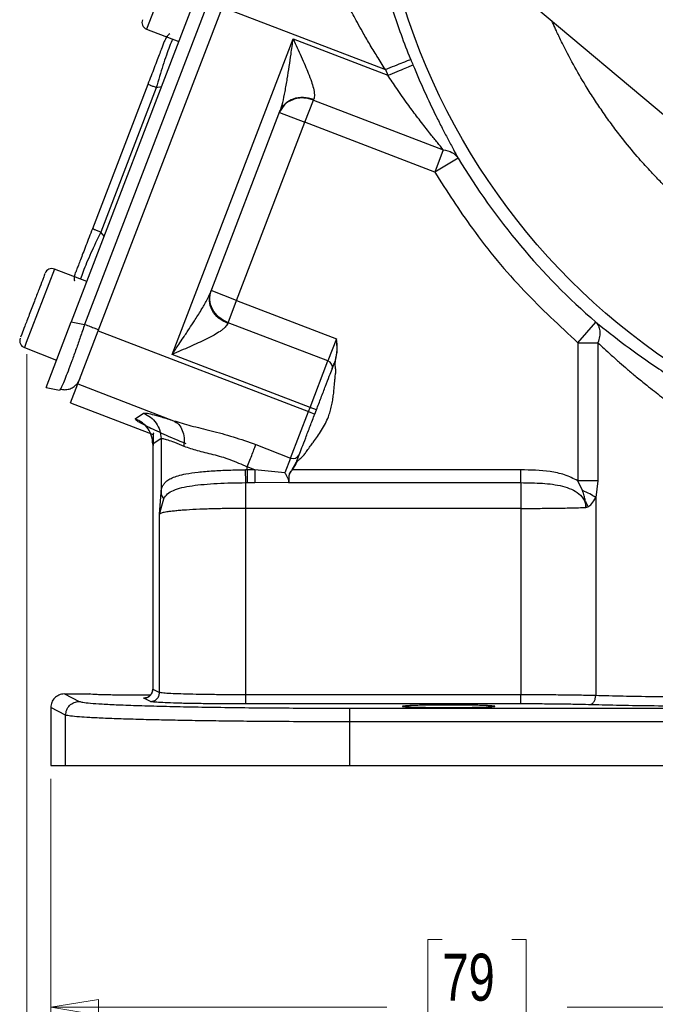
# Model space of a CAD drawing. Header units: inches. Extents: x 0.6 to 16.3, y 0.2 to 11.5.
# Tile 8 of 15: x 9.9 to 11.8, y 4.1 to 7. Entities that reach past the tile are written whole.
import ezdxf

# ---------------------------------------------------------------- set-up
doc = ezdxf.new("R2010")
doc.units = ezdxf.units.IN
doc.header["$MEASUREMENT"] = 0
doc.styles.add('SLDTEXTSTYLE0', font='TXT', dxfattribs={"width": 0.75})
doc.dimstyles.new('SLDDIMSTYLE1', dxfattribs={"dimtxt": 0.137795, "dimasz": 0.14, "dimexe": 0, "dimexo": 0.0625, "dimgap": 0.034449, "dimtad": 0, "dimdec": 1, "dimlfac": 1.5, "dimrnd": 1e-09, "dimzin": 12, "dimdsep": 46, "dimtxsty": 'SLDTEXTSTYLE0', "dimblk1": 'CLOSED', "dimblk2": 'CLOSED', "dimsah": 1, "dimcen": 0.09, "dimadec": 0, "dimazin": 3, "dimtfac": 1, "dimtdec": 1, "dimtofl": 0, "dimtmove": 0, "dimatfit": 3, "dimldrblk": 'CLOSED', "dimfxl": 0, "dimfrac": 2, "dimtolj": 1, "dimtzin": 12, "dimarcsym": 0})

# ---------------------------------------------------------------- blocks, each defined once
blk = doc.blocks.new('_Closed')
at = {"color": 0, "linetype": 'ByBlock', "lineweight": -2}
for p, q in [((-1, 0.166667), (0, 0)), ((-1, 0.166667), (-1, -0.166667)), ((0, 0), (-1, -0.166667)), ((0, 0), (-1, 0))]:
    blk.add_line(p, q, dxfattribs=at)
blk = doc.blocks.new('_D_3')
at = {"color": 7, "linetype": 'Continuous', "lineweight": 0}
for p, q in [((9.9519, 6.0011), (9.9519, 3.4772)), ((12.1048, 5.0519), (12.1048, 3.4772)), ((11.1695, 3.7151), (11.1275, 3.7151)), ((11.1275, 3.7151), (11.1275, 3.4963)), ((11.3731, 3.7151), (11.4151, 3.7151)), ((11.4151, 3.7151), (11.4151, 3.4963)), ((9.9519, 3.5166), (11.0067, 3.5166)), ((11.1275, 3.4963), (11.1695, 3.4963)), ((11.4151, 3.4963), (11.3731, 3.4963)), ((12.1048, 3.5166), (11.5359, 3.5166))]:
    blk.add_line(p, q, dxfattribs=at)
at = {"color": 7, "linetype": 'Continuous', "lineweight": 18, "xscale": 0.14, "yscale": 0.14, "rotation": 180.0000000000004}
blk.add_blockref('_Closed', (9.9519, 3.5166, -0.857), dxfattribs=at)
at = {"color": 7, "linetype": 'Continuous', "lineweight": 18, "xscale": 0.14, "yscale": 0.14}
blk.add_blockref('_Closed', (12.1048, 3.5166, -0.857), dxfattribs=at)
at = {"color": 7, "linetype": 'Continuous', "lineweight": 18, "char_height": 0.1378, "attachment_point": 1, "style": 'SLDTEXTSTYLE0'}
for s, insert in [('82', (11.1695, 3.6739)), ('3.2', (11.144, 3.4678))]:
    blk.add_mtext(s, dxfattribs=dict(at, insert=insert))
blk = doc.blocks.new('_D_4')
at = {"color": 7, "linetype": 'Continuous', "lineweight": 0}
for p, q in [((12.1048, 5.0519), (12.1048, 4.0476)), ((10.0215, 4.7564), (10.0215, 4.0476)), ((11.1695, 4.2855), (11.1275, 4.2855)), ((11.1275, 4.2855), (11.1275, 4.0667)), ((11.3731, 4.2855), (11.4151, 4.2855)), ((11.4151, 4.2855), (11.4151, 4.0667)), ((10.0215, 4.087), (11.0067, 4.087)), ((12.1048, 4.087), (11.5359, 4.087)), ((11.1275, 4.0667), (11.1695, 4.0667)), ((11.4151, 4.0667), (11.3731, 4.0667))]:
    blk.add_line(p, q, dxfattribs=at)
at = {"color": 7, "linetype": 'Continuous', "lineweight": 18, "xscale": 0.14, "yscale": 0.14, "rotation": 180.0000000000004}
blk.add_blockref('_Closed', (10.0215, 4.087, -0.857), dxfattribs=at)
at = {"color": 7, "linetype": 'Continuous', "lineweight": 18, "xscale": 0.14, "yscale": 0.14}
blk.add_blockref('_Closed', (12.1048, 4.087, -0.857), dxfattribs=at)
at = {"color": 7, "linetype": 'Continuous', "lineweight": 18, "char_height": 0.1378, "attachment_point": 1, "style": 'SLDTEXTSTYLE0'}
for s, insert in [('79', (11.1695, 4.2443)), ('3.1', (11.144, 4.0382))]:
    blk.add_mtext(s, dxfattribs=dict(at, insert=insert))

msp = doc.modelspace()

# ---------------------------------------------------------------- linework, layer by layer
at = {"color": 8, "linetype": 'Continuous', "lineweight": 25}
for p, q in [((10.391, 7.1844), (10.3026, 6.9541)), ((10.3462, 6.7849), (10.331, 6.7825)), ((10.1782, 6.3474), (10.1686, 6.3594)), ((10.0326, 6.2508), (9.9499, 6.0354)), ((9.9499, 6.0354), (9.9442, 6.0205))]:
    msp.add_line(p, q, dxfattribs=at)
at = {"color": 7, "linetype": 'Continuous', "lineweight": 25}
for p, q in [((12.0271, 6.527), (11.3292, 7.113)), ((10.4425, 7.0359), (10.0819, 6.0964)), ((10.4767, 7.0154), (10.121, 6.0888)), ((10.1608, 6.0695), (10.5253, 7.0189)), ((10.5253, 7.0189), (11.0026, 6.8357)), ((10.3026, 6.9541), (10.3972, 6.9178)), ((10.3772, 6.0007), (10.7321, 6.9252)), ((10.7321, 6.9252), (11.0095, 6.8187)), ((11.0026, 6.8357), (11.0095, 6.8187)), ((10.3061, 6.792), (10.1437, 6.3689)), ((10.331, 6.7825), (10.1686, 6.3594)), ((10.7669, 6.681), (10.792, 6.7463)), ((10.792, 6.7463), (10.7929, 6.7487)), ((10.792, 6.7463), (11.1723, 6.6003)), ((10.4904, 6.184), (10.6936, 6.7133)), ((10.6922, 6.7097), (10.7669, 6.681)), ((10.5665, 6.1589), (10.7669, 6.681)), ((11.1472, 6.535), (10.7669, 6.681)), ((11.1723, 6.6003), (11.1472, 6.535)), ((11.2157, 6.5763), (11.1472, 6.535)), ((10.1272, 6.2145), (10.0326, 6.2508)), ((10.5665, 6.1589), (10.4918, 6.1876)), ((10.5414, 6.0937), (10.5665, 6.1589)), ((10.5665, 6.1589), (10.859, 6.0466)), ((10.008, 5.9039), (10.0819, 6.0964)), ((10.0819, 6.0964), (10.121, 6.0888)), ((10.5405, 6.0913), (10.5414, 6.0937)), ((10.834, 5.9814), (10.5414, 6.0937)), ((11.5668, 6.0351), (11.6192, 6.0955)), ((10.1012, 5.9141), (10.1608, 6.0695)), ((10.1608, 6.0695), (10.777, 5.833)), ((9.9367, 6.0604), (9.9333, 6.0516)), ((10.859, 6.0466), (10.834, 5.9814)), ((11.5668, 6.0351), (11.6256, 6.0351)), ((11.5668, 6.0351), (11.5668, 5.6305)), ((11.6256, 6.0351), (11.6256, 5.6305)), ((9.9442, 6.0205), (10.0388, 5.9842)), ((10.7818, 5.8455), (10.3772, 6.0007)), ((10.7818, 5.8455), (10.834, 5.9814)), ((10.1071, 5.9295), (10.0977, 5.9139)), ((10.008, 5.9039), (10.0471, 5.8963)), ((10.0499, 5.8994), (10.0471, 5.8963)), ((10.0799, 5.8586), (10.1012, 5.9141)), ((10.1012, 5.9141), (10.3816, 5.8065)), ((10.0799, 5.8586), (10.3219, 5.7656)), ((10.7248, 5.697), (10.777, 5.833)), ((10.777, 5.833), (10.7818, 5.8455)), ((10.777, 5.833), (10.7957, 5.8258)), ((10.8005, 5.8383), (10.7818, 5.8455)), ((10.7957, 5.8258), (10.8005, 5.8383)), ((10.2695, 5.8121), (10.2935, 5.8285)), ((10.3448, 5.754), (10.3208, 5.7375)), ((10.3448, 5.754), (10.3448, 5.5962)), ((10.3204, 5.7378), (10.3204, 5.7377)), ((10.3204, 5.7377), (10.3204, 5.0197)), ((10.3208, 5.7375), (10.3208, 5.0197)), ((10.6228, 5.7362), (10.7248, 5.697)), ((10.7248, 5.697), (10.7081, 5.6534)), ((10.5978, 5.6625), (10.5928, 5.6625)), ((10.6197, 5.6625), (10.5978, 5.6709)), ((10.5978, 5.6625), (10.5978, 5.6709)), ((10.6197, 5.6625), (10.5978, 5.6625)), ((10.7081, 5.6534), (10.6197, 5.6625)), ((10.7296, 5.6628), (10.7399, 5.6806)), ((10.73, 5.6625), (10.7406, 5.6804)), ((11.3997, 5.6625), (10.73, 5.6625)), ((10.7399, 5.6806), (10.7403, 5.6815)), ((10.7406, 5.6804), (10.7409, 5.6812)), ((10.719, 5.6248), (10.7201, 5.6277)), ((11.5802, 5.6015), (11.5668, 5.6305)), ((11.6256, 5.6305), (11.6191, 5.5811)), ((10.5936, 5.6248), (10.5978, 5.6248)), ((10.5978, 5.6248), (10.6197, 5.6248)), ((10.6197, 5.6248), (10.719, 5.6261)), ((10.719, 5.6261), (10.7191, 5.6263)), ((10.719, 5.6261), (10.719, 5.6248)), ((10.719, 5.6248), (11.3997, 5.6248)), ((10.7191, 5.6263), (10.7193, 5.627)), ((10.7193, 5.627), (10.7195, 5.6273)), ((10.3406, 5.5328), (10.3448, 5.5962)), ((10.3406, 5.5328), (10.3531, 5.5772)), ((11.6191, 5.5811), (11.6191, 5.0006)), ((11.3997, 5.5493), (10.5936, 5.5493)), ((10.5936, 5.0029), (10.5936, 5.5493)), ((11.3997, 5.5493), (11.3997, 5.0029)), ((10.3406, 5.0099), (10.3406, 5.5328)), ((10.0615, 5.0054), (10.1053, 4.9835)), ((10.0615, 5.0054), (10.1358, 5.0054)), ((10.314, 4.9832), (10.2942, 4.9931)), ((10.3208, 5.0197), (10.3406, 5.0099)), ((11.3997, 5.0029), (10.5936, 5.0029)), ((10.0653, 4.9435), (10.0215, 4.9654)), ((10.0215, 4.9654), (10.0215, 4.7957)), ((11.3997, 4.9762), (10.5936, 4.9762)), ((10.0653, 4.7957), (10.0653, 4.9435)), ((10.8975, 4.9638), (13.3121, 4.9638)), ((13.3121, 4.9238), (10.8975, 4.9238)), ((10.8975, 4.9238), (10.8975, 4.7957)), ((10.0215, 4.7957), (10.0653, 4.7957)), ((10.0653, 4.7957), (10.8975, 4.7957)), ((10.8975, 4.7957), (13.3121, 4.7957))]:
    msp.add_line(p, q, dxfattribs=at)
msp.add_circle((12.9381, 7.6121), 1.9709, dxfattribs=at)
for centre, radius, start, end in [((10.3102, 6.974), 0.0213, 159, 249), ((12.9381, 7.6121), 2.0055, 201.8575, 202.3609), ((12.9381, 7.6121), 2.0099, 211.0232, 228.9899), ((10.025, 6.2309), 0.0213, 69, 159), ((9.9519, 6.0404), 0.0213, 159, 249), ((10.8283, 5.9634), 0.0189, 343.1171, 72.5963), ((10.7327, 5.7142), 0.0189, 245.4037, 334.8829)]:
    msp.add_arc(centre, radius, start, end, dxfattribs=at)
for points, knots in [([(11.0768, 6.8655), (11.0675, 6.8895), (11.0487, 6.9374), (11.0245, 7.0075), (11.0037, 7.0731), (10.994, 7.105), (10.9892, 7.121)], [0, 0, 0, 0, 0.2486928, 0.4976115, 0.7473757, 1, 1, 1, 1]), ([(11.0026, 6.8357), (10.9943, 6.8487), (10.9782, 6.8739), (10.9557, 6.9113), (10.9365, 6.9444), (10.9207, 6.9727), (10.9034, 7.0045), (10.8933, 7.0236), (10.8866, 7.0362)], [0, 0, 0, 0, 0.181565, 0.353444, 0.519616, 0.647846, 0.766084, 1, 1, 1, 1]), ([(10.3709, 6.9406), (10.3708, 6.9406), (10.3668, 6.9381), (10.3606, 6.9306), (10.3565, 6.9223), (10.3545, 6.9182)], [0, 0, 0, 0, 0.005601, 0.502801, 1, 1, 1, 1]), ([(10.3545, 6.9182), (10.3539, 6.9167), (10.3531, 6.9144), (10.3472, 6.8992), (10.3412, 6.8836), (10.3337, 6.864), (10.3222, 6.834), (10.3125, 6.8088), (10.3061, 6.792)], [0, 0, 0, 0, 0.250062, 0.37621, 0.5, 0.623853, 0.749938, 1, 1, 1, 1]), ([(10.6936, 6.7133), (10.6964, 6.7218), (10.7023, 6.7401), (10.7089, 6.7726), (10.7151, 6.808), (10.7207, 6.8448), (10.7263, 6.8837), (10.7301, 6.9105), (10.7321, 6.9252)], [0, 0, 0, 0, 0.134005, 0.290092, 0.46513, 0.632278, 0.799018, 1, 1, 1, 1]), ([(10.7321, 6.9252), (10.7361, 6.9167), (10.744, 6.8995), (10.756, 6.8735), (10.767, 6.8486), (10.7772, 6.824), (10.7856, 6.8016), (10.792, 6.7803), (10.7956, 6.7619), (10.7937, 6.7529), (10.7929, 6.7487)], [0, 0, 0, 0, 0.132326, 0.264067, 0.403478, 0.522856, 0.655449, 0.770033, 0.892837, 1, 1, 1, 1]), ([(11.0835, 6.8492), (11.0944, 6.8234), (11.1163, 6.7717), (11.1456, 6.7102), (11.1687, 6.6643), (11.1859, 6.6314), (11.202, 6.6013), (11.2113, 6.5844), (11.2157, 6.5763)], [0, 0, 0, 0, 0.248011, 0.496933, 0.624486, 0.747202, 0.87778, 1, 1, 1, 1]), ([(11.1723, 6.6003), (11.1666, 6.6072), (11.1551, 6.6213), (11.1379, 6.6427), (11.1223, 6.6625), (11.1083, 6.6804), (11.0901, 6.7044), (11.0657, 6.7373), (11.0373, 6.7772), (11.0183, 6.8057), (11.0095, 6.8187)], [0, 0, 0, 0, 0.117821, 0.239985, 0.320706, 0.403934, 0.49066, 0.646812, 0.838057, 1, 1, 1, 1]), ([(10.792, 6.7463), (10.7826, 6.7489), (10.7678, 6.7532), (10.7468, 6.7519), (10.7266, 6.7466), (10.7051, 6.7336), (10.6965, 6.7176), (10.6922, 6.7097)], [0, 0, 0, 0, 0.230676, 0.366477, 0.509261, 0.756865, 1, 1, 1, 1]), ([(11.1723, 6.6003), (11.1814, 6.5985), (11.1998, 6.5949), (11.2104, 6.5825), (11.2157, 6.5763)], [0, 0, 0, 0, 0.5, 1, 1, 1, 1]), ([(11.1472, 6.535), (11.183, 6.4792), (11.2617, 6.3566), (11.4018, 6.188), (11.5134, 6.0846), (11.5668, 6.0351)], [0, 0, 0, 0, 0.3038073, 0.6667303, 1, 1, 1, 1]), ([(10.1437, 6.3689), (10.1372, 6.3522), (10.1275, 6.3269), (10.116, 6.2969), (10.1085, 6.2774), (10.1025, 6.2617), (10.0967, 6.2465), (10.0958, 6.2443), (10.0952, 6.2428)], [0, 0, 0, 0, 0.250062, 0.37621, 0.5, 0.623853, 0.749938, 1, 1, 1, 1]), ([(10.0049, 6.2381), (10.0049, 6.2382), (10.0051, 6.2387), (10.0039, 6.2355), (10.0012, 6.2286), (9.996, 6.2148), (9.9869, 6.1912), (9.9756, 6.1619), (9.9661, 6.1369), (9.9586, 6.1176), (9.9516, 6.0994), (9.9435, 6.0781), (9.9394, 6.0674), (9.9367, 6.0604)], [0, 0, 0, 0, 0.024871, 0.103544, 0.182216, 0.259254, 0.402362, 0.545471, 0.622509, 0.701181, 0.779854, 0.856892, 1, 1, 1, 1]), ([(10.0924, 6.2152), (10.0924, 6.2152), (10.0911, 6.2197), (10.0915, 6.2294), (10.094, 6.2383), (10.0952, 6.2428)], [0, 0, 0, 0, 0.005601, 0.5028, 1, 1, 1, 1]), ([(10.3772, 6.0007), (10.3838, 6.0104), (10.395, 6.0269), (10.4119, 6.0522), (10.4272, 6.0752), (10.4448, 6.1021), (10.4621, 6.1298), (10.479, 6.1583), (10.4868, 6.1759), (10.4904, 6.184)], [0, 0, 0, 0, 0.158503, 0.270369, 0.412989, 0.534893, 0.709958, 0.866013, 1, 1, 1, 1]), ([(10.5405, 6.0913), (10.5384, 6.0876), (10.5351, 6.0819), (10.5263, 6.0742), (10.5158, 6.0665), (10.4997, 6.0568), (10.478, 6.0455), (10.4539, 6.0341), (10.429, 6.023), (10.4033, 6.0118), (10.3859, 6.0045), (10.3772, 6.0007)], [0, 0, 0, 0, 0.10713, 0.166309, 0.230134, 0.344684, 0.477255, 0.605667, 0.735997, 0.867707, 1, 1, 1, 1]), ([(11.6192, 6.0955), (11.647, 6.0733), (11.7024, 6.029), (11.8024, 5.9584), (11.9114, 5.8894), (11.99, 5.8476), (12.0293, 5.8267)], [0, 0, 0, 0, 0.2516436, 0.5022007, 0.7513992, 1, 1, 1, 1]), ([(11.6192, 6.0955), (11.6222, 6.092), (11.628, 6.0851), (11.6315, 6.0702), (11.6313, 6.0533), (11.6275, 6.0412), (11.6256, 6.0351)], [0, 0, 0, 0, 0.250001, 0.500001, 0.75, 1, 1, 1, 1]), ([(10.8559, 5.9826), (10.8581, 5.9932), (10.8626, 6.0143), (10.8602, 6.0359), (10.859, 6.0466)], [0, 0, 0, 0, 0.49804, 1, 1, 1, 1]), ([(10.8565, 5.9824), (10.8587, 5.993), (10.8632, 6.0143), (10.8604, 6.0359), (10.859, 6.0466)], [0, 0, 0, 0, 0.4994796, 1, 1, 1, 1]), ([(11.6256, 6.0351), (11.6316, 6.0295), (11.6443, 6.0175), (11.6655, 5.998), (11.6883, 5.9776), (11.7126, 5.9564), (11.739, 5.9342), (11.7655, 5.9127), (11.797, 5.8879), (11.831, 5.8623), (11.8708, 5.8338), (11.9108, 5.8067), (11.9515, 5.7805), (11.9794, 5.7637), (11.993, 5.7555)], [0, 0, 0, 0, 0.062595, 0.132228, 0.208907, 0.278023, 0.352922, 0.439647, 0.500843, 0.610308, 0.707261, 0.803657, 0.904633, 1, 1, 1, 1]), ([(10.7409, 5.6812), (10.7427, 5.6842), (10.7448, 5.688), (10.7486, 5.6915), (10.7503, 5.693), (10.7546, 5.6965), (10.7615, 5.7016), (10.7669, 5.7101), (10.7718, 5.7168), (10.7758, 5.7224), (10.7817, 5.7303), (10.787, 5.7374), (10.791, 5.7427), (10.796, 5.7494), (10.8042, 5.7609), (10.8161, 5.7786), (10.8268, 5.7976), (10.8351, 5.816), (10.8409, 5.8333), (10.8451, 5.8498), (10.8482, 5.8665), (10.8506, 5.8834), (10.8518, 5.8948), (10.8525, 5.9024), (10.8533, 5.9113), (10.8546, 5.9248), (10.8559, 5.9401), (10.858, 5.9517), (10.8567, 5.9602), (10.8554, 5.9667), (10.8545, 5.9736), (10.8557, 5.9789), (10.8565, 5.9824)], [0, 0, 0, 0, 0.031115, 0.038284, 0.046255, 0.05176, 0.087851, 0.122653, 0.141163, 0.161832, 0.184661, 0.229193, 0.24129, 0.244796, 0.303822, 0.368145, 0.436229, 0.499648, 0.548387, 0.60028, 0.651633, 0.701481, 0.752722, 0.754663, 0.770435, 0.832447, 0.876674, 0.907885, 0.937762, 0.952587, 0.967761, 1, 1, 1, 1]), ([(10.8565, 5.9824), (10.8564, 5.9824), (10.8563, 5.9825), (10.8561, 5.9825), (10.856, 5.9826), (10.856, 5.9826), (10.8559, 5.9826), (10.8559, 5.9826), (10.8559, 5.9826)], [0, 0, 0, 0, 0.239304, 0.368266, 0.500022, 0.631772, 0.760723, 1, 1, 1, 1]), ([(10.8005, 5.8383), (10.805, 5.8502), (10.8143, 5.8745), (10.8274, 5.9084), (10.8387, 5.9379), (10.8439, 5.9513), (10.8464, 5.9579)], [0, 0, 0, 0, 0.245536, 0.5, 0.754464, 1, 1, 1, 1]), ([(10.0499, 5.8993), (10.0542, 5.8984), (10.0627, 5.8965), (10.0757, 5.8987), (10.0879, 5.9041), (10.0945, 5.9107), (10.0978, 5.9139)], [0, 0, 0, 0, 0.252652, 0.503903, 0.753133, 1, 1, 1, 1]), ([(10.4181, 5.7385), (10.3957, 5.748), (10.3505, 5.7673), (10.302, 5.7901), (10.2714, 5.8065), (10.2702, 5.8102), (10.2695, 5.8121)], [0, 0, 0, 0, 0.251919, 0.508037, 0.759698, 1, 1, 1, 1]), ([(10.2935, 5.8285), (10.2955, 5.8289), (10.2994, 5.8295), (10.318, 5.8255), (10.3447, 5.8181), (10.3693, 5.8103), (10.3816, 5.8065)], [0, 0, 0, 0, 0.246357, 0.496982, 0.74919, 1, 1, 1, 1]), ([(10.3816, 5.8065), (10.3983, 5.8014), (10.4326, 5.7911), (10.4926, 5.7771), (10.5571, 5.7598), (10.6007, 5.7441), (10.6228, 5.7362)], [0, 0, 0, 0, 0.231639, 0.476918, 0.734744, 1, 1, 1, 1]), ([(10.3816, 5.8065), (10.3869, 5.8033), (10.3975, 5.7969), (10.408, 5.7788), (10.4137, 5.7567), (10.4124, 5.7401), (10.4117, 5.7319)], [0, 0, 0, 0, 0.250006, 0.499998, 0.750005, 1, 1, 1, 1]), ([(10.7497, 5.7062), (10.7523, 5.7127), (10.7574, 5.7262), (10.7687, 5.7557), (10.7818, 5.7896), (10.7911, 5.8139), (10.7957, 5.8258)], [0, 0, 0, 0, 0.245536, 0.5, 0.754464, 1, 1, 1, 1]), ([(10.3242, 5.7708), (10.3236, 5.7707), (10.3213, 5.7699), (10.3213, 5.7638), (10.3223, 5.752), (10.3219, 5.74), (10.3217, 5.7342)], [0, 0, 0, 0, 0.111275, 0.432822, 0.724915, 1, 1, 1, 1]), ([(10.3448, 5.754), (10.3463, 5.7543), (10.3493, 5.7549), (10.3634, 5.7509), (10.3836, 5.7436), (10.4022, 5.7358), (10.4117, 5.7319)], [0, 0, 0, 0, 0.2463996, 0.4948313, 0.7420557, 1, 1, 1, 1]), ([(10.4117, 5.7319), (10.4244, 5.7275), (10.4496, 5.7187), (10.4967, 5.7083), (10.5475, 5.694), (10.5809, 5.6786), (10.5978, 5.6709)], [0, 0, 0, 0, 0.247971, 0.49533, 0.745303, 1, 1, 1, 1]), ([(10.3448, 5.5962), (10.3453, 5.5999), (10.3463, 5.6076), (10.3502, 5.6168), (10.3561, 5.625), (10.3648, 5.6324), (10.3775, 5.6394), (10.395, 5.6456), (10.4197, 5.6513), (10.4535, 5.6562), (10.4961, 5.6597), (10.5435, 5.6619), (10.5761, 5.6623), (10.5928, 5.6625)], [0, 0, 0, 0, 0.05804, 0.121656, 0.181764, 0.245538, 0.323978, 0.407603, 0.496572, 0.617574, 0.748497, 0.871284, 1, 1, 1, 1]), ([(10.5936, 5.6248), (10.5935, 5.6267), (10.5933, 5.6307), (10.5931, 5.6407), (10.5929, 5.6516), (10.5928, 5.6589), (10.5928, 5.6625)], [0, 0, 0, 0, 0.27977, 0.559537, 0.779763, 1, 1, 1, 1]), ([(10.7195, 5.6273), (10.7199, 5.6295), (10.7206, 5.6338), (10.7197, 5.6416), (10.7208, 5.6485), (10.7238, 5.6552), (10.7273, 5.6598), (10.7296, 5.6628)], [0, 0, 0, 0, 0.246389, 0.495863, 0.620486, 0.746693, 1, 1, 1, 1]), ([(10.7201, 5.6277), (10.7205, 5.6298), (10.7212, 5.634), (10.7201, 5.6417), (10.7212, 5.6484), (10.7242, 5.6551), (10.7277, 5.6595), (10.73, 5.6625)], [0, 0, 0, 0, 0.249182, 0.498671, 0.62375, 0.748944, 1, 1, 1, 1]), ([(10.7296, 5.6628), (10.7296, 5.6628), (10.7297, 5.6628), (10.7298, 5.6627), (10.7299, 5.6626), (10.73, 5.6625), (10.73, 5.6625)], [0, 0, 0, 0, 0.24564, 0.499998, 0.754425, 1, 1, 1, 1]), ([(10.7406, 5.6804), (10.7405, 5.6804), (10.7403, 5.6805), (10.7401, 5.6806), (10.74, 5.6806), (10.7399, 5.6806), (10.7399, 5.6806)], [0, 0, 0, 0, 0.270472, 0.562412, 0.789476, 1, 1, 1, 1]), ([(10.7403, 5.6815), (10.7403, 5.6815), (10.7403, 5.6815), (10.7404, 5.6814), (10.7404, 5.6814), (10.7405, 5.6814), (10.7407, 5.6813), (10.7408, 5.6812), (10.7409, 5.6812)], [0, 0, 0, 0, 0.2395082, 0.3683992, 0.5000047, 0.6316108, 0.7605025, 1, 1, 1, 1]), ([(11.5668, 5.6305), (11.5541, 5.6368), (11.5283, 5.6495), (11.4715, 5.6606), (11.4284, 5.6617), (11.3997, 5.6625)], [0, 0, 0, 0, 0.246952, 0.500568, 1, 1, 1, 1]), ([(10.7081, 5.6534), (10.7095, 5.6506), (10.7125, 5.645), (10.7166, 5.6375), (10.7196, 5.631), (10.7194, 5.6283), (10.7193, 5.627)], [0, 0, 0, 0, 0.25192, 0.503164, 0.752496, 1, 1, 1, 1]), ([(10.7195, 5.6273), (10.7195, 5.6274), (10.7196, 5.6275), (10.7197, 5.6276), (10.7199, 5.6277), (10.72, 5.6277), (10.7201, 5.6277)], [0, 0, 0, 0, 0.244504, 0.499952, 0.75497, 1, 1, 1, 1]), ([(10.3531, 5.5772), (10.3563, 5.5823), (10.3628, 5.5926), (10.3808, 5.6027), (10.4051, 5.6105), (10.4353, 5.6161), (10.4705, 5.6201), (10.5093, 5.6227), (10.5508, 5.6243), (10.5793, 5.6246), (10.5936, 5.6248)], [0, 0, 0, 0, 0.122415, 0.247577, 0.37369, 0.499666, 0.625316, 0.750635, 0.875305, 1, 1, 1, 1]), ([(11.3997, 5.6248), (11.4208, 5.6245), (11.4618, 5.624), (11.5118, 5.6182), (11.5476, 5.6065), (11.57, 5.5936), (11.5837, 5.5779), (11.5896, 5.5634), (11.5901, 5.5558), (11.5904, 5.552)], [0, 0, 0, 0, 0.283842, 0.551774, 0.675697, 0.791595, 0.898594, 0.949597, 1, 1, 1, 1]), ([(11.6191, 5.5811), (11.6136, 5.5847), (11.6027, 5.5921), (11.5877, 5.5984), (11.5802, 5.6015)], [0, 0, 0, 0, 0.499995, 1, 1, 1, 1]), ([(11.5904, 5.552), (11.5904, 5.552), (11.5904, 5.552), (11.5904, 5.552), (11.5904, 5.552), (11.5904, 5.552), (11.5904, 5.552), (11.5904, 5.552), (11.5904, 5.552), (11.5904, 5.552), (11.5904, 5.552), (11.5904, 5.5521), (11.5904, 5.5523), (11.5904, 5.553), (11.5904, 5.5538), (11.5903, 5.5545), (11.5903, 5.5547), (11.5903, 5.5551), (11.5903, 5.5558), (11.5902, 5.557), (11.5901, 5.5587), (11.59, 5.5611), (11.5896, 5.5646), (11.589, 5.5696), (11.5877, 5.5769), (11.585, 5.5878), (11.582, 5.5963), (11.5802, 5.6015)], [0, 0, 0, 0, 0.000387, 0.000578, 0.000598, 0.000604, 0.00061, 0.000616, 0.000623, 0.000645, 0.000834, 0.001712, 0.0032, 0.013797, 0.042063, 0.050351, 0.053046, 0.057814, 0.07301, 0.095051, 0.126704, 0.171959, 0.236771, 0.330288, 0.467535, 0.67471, 1, 1, 1, 1]), ([(11.5904, 5.552), (11.5921, 5.5525), (11.5988, 5.5541), (11.6096, 5.5634), (11.6157, 5.5748), (11.6191, 5.5811)], [0, 0, 0, 0, 0.139884, 0.52827, 1, 1, 1, 1]), ([(10.5936, 5.5493), (10.5782, 5.5493), (10.5469, 5.5492), (10.5011, 5.5482), (10.4574, 5.5467), (10.4251, 5.545), (10.4026, 5.5434), (10.3874, 5.5421), (10.3735, 5.5406), (10.3596, 5.5387), (10.3459, 5.5361), (10.3425, 5.534), (10.3406, 5.5328)], [0, 0, 0, 0, 0.120065, 0.243321, 0.369788, 0.49948, 0.559839, 0.623234, 0.689668, 0.759139, 0.864253, 1, 1, 1, 1]), ([(11.3997, 5.5493), (11.4165, 5.5494), (11.4503, 5.5494), (11.5, 5.55), (11.5481, 5.5508), (11.5762, 5.5516), (11.5904, 5.552)], [0, 0, 0, 0, 0.241763, 0.489012, 0.741755, 1, 1, 1, 1]), ([(11.589, 5.569), (11.5904, 5.5667), (11.5934, 5.5618), (11.5961, 5.557), (11.5976, 5.5544)], [0, 0, 0, 0, 0.456451, 1, 1, 1, 1]), ([(10.0615, 5.0054), (10.0586, 5.0052), (10.0531, 5.0049), (10.0431, 5.0015), (10.0324, 4.9942), (10.0233, 4.9811), (10.0221, 4.9707), (10.0215, 4.9654)], [0, 0, 0, 0, 0.136276, 0.265344, 0.500864, 0.749267, 1, 1, 1, 1]), ([(10.3137, 5.002), (10.2997, 5.0019), (10.2692, 5.0017), (10.2281, 5.002), (10.1966, 5.0024), (10.1748, 5.0029), (10.1573, 5.0034), (10.1404, 5.0043), (10.1376, 5.0049), (10.1358, 5.0054)], [0, 0, 0, 0, 0.168532, 0.367601, 0.47477, 0.58422, 0.693677, 0.800868, 1, 1, 1, 1]), ([(10.3204, 5.0201), (10.3204, 5.0187), (10.3202, 5.0158), (10.3191, 5.0113), (10.3171, 5.007), (10.3131, 5.0013), (10.3076, 4.9971), (10.3069, 4.9964), (10.3064, 4.9959)], [0, 0, 0, 0, 0.062968, 0.126495, 0.196853, 0.287934, 0.57106, 1, 1, 1, 1]), ([(10.5936, 5.0029), (10.5782, 5.0029), (10.5469, 5.003), (10.5011, 5.0034), (10.4574, 5.004), (10.4187, 5.0049), (10.3858, 5.006), (10.3648, 5.007), (10.3519, 5.008), (10.3438, 5.0089), (10.3417, 5.0095), (10.3406, 5.0099)], [0, 0, 0, 0, 0.120191, 0.243561, 0.370113, 0.499848, 0.623463, 0.75913, 0.825792, 0.906085, 1, 1, 1, 1]), ([(11.6191, 5.0006), (11.6037, 5.0009), (11.5734, 5.0016), (11.5177, 5.0024), (11.4594, 5.0028), (11.4194, 5.0029), (11.3997, 5.0029)], [0, 0, 0, 0, 0.2619814, 0.5159738, 0.7619793, 1, 1, 1, 1]), ([(11.5992, 4.9739), (11.6021, 4.9745), (11.6078, 4.9756), (11.6144, 4.9827), (11.6183, 4.9914), (11.6188, 4.9975), (11.6191, 5.0006)], [0, 0, 0, 0, 0.279634, 0.559249, 0.779637, 1, 1, 1, 1]), ([(11.993, 4.9959), (11.9581, 4.996), (11.8877, 4.9961), (11.7878, 4.997), (11.6948, 4.9985), (11.6448, 4.9999), (11.6191, 5.0006)], [0, 0, 0, 0, 0.2481, 0.499972, 0.743507, 1, 1, 1, 1]), ([(10.1053, 4.9835), (10.108, 4.9827), (10.1135, 4.981), (10.1364, 4.9786), (10.1709, 4.9761), (10.2185, 4.9737), (10.2786, 4.9715), (10.3498, 4.9695), (10.4306, 4.9677), (10.519, 4.9663), (10.6121, 4.9651), (10.7074, 4.9644), (10.8026, 4.9639), (10.8662, 4.9638), (10.8975, 4.9638)], [0, 0, 0, 0, 0.078032, 0.158314, 0.24071, 0.326281, 0.412792, 0.500054, 0.587301, 0.6738, 0.759364, 0.841727, 0.921989, 1, 1, 1, 1]), ([(10.5936, 4.9762), (10.577, 4.9763), (10.5429, 4.9763), (10.4923, 4.9767), (10.4435, 4.9773), (10.3996, 4.9782), (10.3632, 4.9793), (10.3365, 4.9806), (10.3192, 4.9819), (10.3157, 4.9828), (10.314, 4.9832)], [0, 0, 0, 0, 0.117056, 0.240652, 0.36903, 0.499946, 0.630871, 0.759274, 0.882905, 1, 1, 1, 1]), ([(11.1881, 4.9729), (11.2052, 4.9729), (11.2314, 4.9728), (11.263, 4.9724), (11.2847, 4.9719), (11.3024, 4.9713), (11.3188, 4.9705), (11.3271, 4.9694), (11.3188, 4.9682), (11.3024, 4.9674), (11.2847, 4.9668), (11.263, 4.9664), (11.2314, 4.966), (11.1881, 4.9657), (11.1448, 4.966), (11.1132, 4.9664), (11.0915, 4.9668), (11.0739, 4.9674), (11.0575, 4.9682), (11.0492, 4.9694), (11.0575, 4.9705), (11.0739, 4.9713), (11.0915, 4.9719), (11.1132, 4.9724), (11.1448, 4.9728), (11.1711, 4.9729), (11.1881, 4.9729)], [0, 0, 0, 0, 0.059855, 0.092077, 0.124986, 0.157897, 0.190126, 0.25, 0.309874, 0.342103, 0.375014, 0.407923, 0.440145, 0.5, 0.559855, 0.592077, 0.624986, 0.657897, 0.690126, 0.75, 0.809874, 0.842103, 0.875014, 0.907923, 0.940145, 1, 1, 1, 1]), ([(11.5992, 4.9739), (11.586, 4.9742), (11.5594, 4.9749), (11.5098, 4.9757), (11.4559, 4.9762), (11.4183, 4.9762), (11.3997, 4.9762)], [0, 0, 0, 0, 0.247212, 0.500026, 0.752825, 1, 1, 1, 1]), ([(11.993, 4.9693), (11.9564, 4.9693), (11.8822, 4.9694), (11.7757, 4.9704), (11.6777, 4.9718), (11.6252, 4.9732), (11.5992, 4.9739)], [0, 0, 0, 0, 0.247175, 0.499974, 0.752788, 1, 1, 1, 1]), ([(10.8975, 4.9238), (10.8639, 4.9239), (10.796, 4.9239), (10.6947, 4.9244), (10.6034, 4.9251), (10.5226, 4.926), (10.4524, 4.927), (10.3854, 4.9282), (10.3329, 4.9293), (10.2928, 4.9303), (10.2631, 4.9311), (10.2344, 4.932), (10.207, 4.9329), (10.1812, 4.934), (10.1572, 4.935), (10.1305, 4.9364), (10.1023, 4.9383), (10.0758, 4.9407), (10.069, 4.9425), (10.0653, 4.9435)], [0, 0, 0, 0, 0.079768, 0.160951, 0.243549, 0.306446, 0.370139, 0.43463, 0.49992, 0.534019, 0.569107, 0.605181, 0.642244, 0.680293, 0.719331, 0.759355, 0.825954, 0.906172, 1, 1, 1, 1])]:
    msp.add_open_spline(points, degree=3, knots=knots, dxfattribs=at)
at = {"color": 8, "linetype": 'Continuous', "lineweight": 25}
for points, knots in [([(14.3847, 6.9767), (14.383, 6.9727), (14.3733, 6.9502), (14.3527, 6.9072), (14.3288, 6.8615), (14.3094, 6.8271), (14.2974, 6.8065), (14.2856, 6.7869), (14.274, 6.7683), (14.2627, 6.7507), (14.2518, 6.7341), (14.2385, 6.7145), (14.2201, 6.6882), (14.1931, 6.6516), (14.1631, 6.6136), (14.1332, 6.5781), (14.107, 6.5486), (14.081, 6.5208), (14.0434, 6.4823), (13.9925, 6.4341), (13.9261, 6.378), (13.8603, 6.3282), (13.8047, 6.2905), (13.7573, 6.2608), (13.7122, 6.2343), (13.6621, 6.2073), (13.6141, 6.1836), (13.5748, 6.1658), (13.5457, 6.1534), (13.5234, 6.1443), (13.5041, 6.1368), (13.484, 6.1292), (13.4632, 6.1217), (13.4416, 6.1143), (13.4193, 6.107), (13.3841, 6.0961), (13.341, 6.084), (13.2954, 6.0729), (13.2671, 6.0667), (13.2529, 6.0638), (13.2481, 6.0628), (13.2347, 6.0602), (13.2083, 6.0552), (13.1662, 6.0484), (13.1179, 6.0421), (13.0678, 6.0371), (13.0198, 6.0339), (12.9769, 6.0323), (12.9419, 6.0319), (12.9089, 6.0322), (12.8723, 6.0332), (12.8233, 6.0359), (12.7723, 6.0405), (12.7235, 6.0466), (12.6807, 6.053), (12.6371, 6.0608), (12.5818, 6.0724), (12.5196, 6.0879), (12.4541, 6.1075), (12.393, 6.1286), (12.3356, 6.151), (12.2869, 6.1723), (12.2518, 6.1888), (12.2195, 6.2048), (12.1753, 6.2279), (12.1104, 6.2653), (12.0525, 6.303), (12.0096, 6.3335), (11.9873, 6.3501), (11.9671, 6.3656), (11.9471, 6.3814), (11.9274, 6.3975), (11.9093, 6.4128), (11.8929, 6.4271), (11.878, 6.4405), (11.8632, 6.454), (11.8486, 6.4677), (11.8342, 6.4816), (11.8206, 6.495), (11.8033, 6.5126), (11.7785, 6.5386), (11.7425, 6.5785), (11.7057, 6.6227), (11.672, 6.6664), (11.6445, 6.7045), (11.6186, 6.7426), (11.5765, 6.8084), (11.5419, 6.8706), (11.5162, 6.9229), (11.5094, 6.9372), (11.5028, 6.9513), (11.4963, 6.9653), (11.4924, 6.9747), (11.4915, 6.9767)], [0, 0, 0, 0, 0.003624, 0.02006, 0.039107, 0.045917, 0.052452, 0.058713, 0.064701, 0.070414, 0.075853, 0.081018, 0.089821, 0.102261, 0.118339, 0.129529, 0.140322, 0.150719, 0.16072, 0.184482, 0.208243, 0.232004, 0.252187, 0.263346, 0.277899, 0.295098, 0.310019, 0.321816, 0.330489, 0.335965, 0.341633, 0.347491, 0.353539, 0.359779, 0.366208, 0.372829, 0.390066, 0.402896, 0.411317, 0.413874, 0.414739, 0.415329, 0.425091, 0.436777, 0.450386, 0.464987, 0.478107, 0.489855, 0.500231, 0.506851, 0.516871, 0.530293, 0.547115, 0.558926, 0.570574, 0.582684, 0.595259, 0.616955, 0.635231, 0.65135, 0.669978, 0.685783, 0.694984, 0.701758, 0.71539, 0.735879, 0.763223, 0.772072, 0.77904, 0.786008, 0.792976, 0.799944, 0.806912, 0.812387, 0.817862, 0.823336, 0.828811, 0.834286, 0.839761, 0.844494, 0.854514, 0.869269, 0.888557, 0.901711, 0.914562, 0.927107, 0.93948, 0.978698, 0.985361, 0.987352, 0.991628, 0.998191, 1, 1, 1, 1]), ([(10.3787, 6.9249), (10.3785, 6.9246), (10.3759, 6.9193), (10.3698, 6.9036), (10.3605, 6.8781), (10.3473, 6.8385), (10.3374, 6.8047), (10.331, 6.7825)], [0, 0, 0, 0, 0.012712, 0.210534, 0.40835, 0.610135, 1, 1, 1, 1]), ([(10.1686, 6.3594), (10.1633, 6.3487), (10.1531, 6.3278), (10.139, 6.2972), (10.1264, 6.2685), (10.1164, 6.2434), (10.1104, 6.2276), (10.1088, 6.2219), (10.1087, 6.2216)], [0, 0, 0, 0, 0.200439, 0.390753, 0.592238, 0.789772, 0.9873, 1, 1, 1, 1]), ([(10.121, 6.0888), (10.1168, 6.0762), (10.1085, 6.0516), (10.0979, 6.0216), (10.0897, 5.9987), (10.0815, 5.976), (10.072, 5.9507), (10.0622, 5.9258), (10.055, 5.9091), (10.0509, 5.9005), (10.05, 5.8995), (10.0499, 5.8994)], [0, 0, 0, 0, 0.139643, 0.273304, 0.347684, 0.421493, 0.567307, 0.713124, 0.861116, 0.99478, 1, 1, 1, 1]), ([(10.2942, 4.9931), (10.2935, 4.9937), (10.2927, 4.9945), (10.3028, 4.9952), (10.3047, 4.9953)], [0, 0, 0, 0, 0.8192032, 1, 1, 1, 1])]:
    msp.add_open_spline(points, degree=3, knots=knots, dxfattribs=at)
at = {"color": 7, "linetype": 'Continuous', "lineweight": 25}
for points in [[(11.0026, 6.8357), (11.0121, 6.8395), (11.0312, 6.8472), (11.0553, 6.8569), (11.0726, 6.8638), (11.0754, 6.8649), (11.0768, 6.8655)], [(11.0095, 6.8187), (11.019, 6.8226), (11.038, 6.8304), (11.0621, 6.8404), (11.0793, 6.8474), (11.0821, 6.8486), (11.0835, 6.8492)], [(10.331, 6.7825), (10.3274, 6.7839), (10.3202, 6.7866), (10.3123, 6.7896), (10.3071, 6.7917), (10.3064, 6.7919), (10.3061, 6.792)], [(10.6936, 6.7133), (10.6979, 6.7213), (10.7066, 6.7372), (10.732, 6.7517), (10.7624, 6.7571), (10.7827, 6.7515), (10.7929, 6.7487)], [(10.1686, 6.3594), (10.165, 6.3607), (10.1578, 6.3635), (10.1499, 6.3665), (10.1446, 6.3685), (10.144, 6.3688), (10.1437, 6.3689)], [(10.5405, 6.0913), (10.5311, 6.096), (10.5123, 6.1054), (10.4933, 6.1297), (10.4841, 6.1575), (10.4883, 6.1752), (10.4904, 6.184)], [(10.5414, 6.0937), (10.532, 6.0984), (10.5132, 6.1079), (10.4943, 6.1325), (10.4853, 6.1607), (10.4897, 6.1786), (10.4918, 6.1876)], [(10.121, 6.0888), (10.1266, 6.0866), (10.1378, 6.0823), (10.1512, 6.0772), (10.1604, 6.0737), (10.1616, 6.0732), (10.1622, 6.073)], [(10.8464, 5.9579), (10.8477, 5.9613), (10.8503, 5.9681), (10.854, 5.9778), (10.8559, 5.9826)], [(10.3208, 5.7375), (10.3201, 5.7455), (10.3187, 5.7615), (10.3076, 5.7833), (10.2912, 5.8014), (10.2768, 5.8085), (10.2695, 5.8121)], [(10.2935, 5.8285), (10.3008, 5.825), (10.3152, 5.8179), (10.3316, 5.7998), (10.3427, 5.778), (10.3441, 5.762), (10.3448, 5.754)], [(10.5978, 5.6709), (10.6003, 5.6775), (10.6054, 5.6908), (10.6125, 5.7092), (10.6186, 5.7252), (10.6214, 5.7325), (10.6228, 5.7362)], [(10.7403, 5.6815), (10.7421, 5.6863), (10.7459, 5.696), (10.7484, 5.7028), (10.7497, 5.7062)], [(10.5978, 5.6625), (10.5978, 5.6584), (10.5978, 5.6502), (10.5978, 5.6391), (10.5978, 5.6299), (10.5978, 5.6265), (10.5978, 5.6248)], [(10.6197, 5.6625), (10.6197, 5.6584), (10.6197, 5.6502), (10.6197, 5.6391), (10.6197, 5.6299), (10.6197, 5.6265), (10.6197, 5.6248)], [(11.3997, 5.6248), (11.3997, 5.6265), (11.3997, 5.6299), (11.3997, 5.6391), (11.3997, 5.6502), (11.3997, 5.6584), (11.3997, 5.6625)], [(11.6256, 5.6305), (11.6216, 5.6305), (11.6137, 5.6305), (11.5991, 5.6305), (11.5833, 5.6305), (11.5723, 5.6305), (11.5668, 5.6305)], [(10.5936, 5.5493), (10.5936, 5.5576), (10.5936, 5.574), (10.5936, 5.5962), (10.5936, 5.6145), (10.5936, 5.6213), (10.5936, 5.6248)], [(11.3997, 5.6248), (11.3997, 5.6213), (11.3997, 5.6145), (11.3997, 5.5962), (11.3997, 5.574), (11.3997, 5.5576), (11.3997, 5.5493)], [(10.3448, 5.5962), (10.3453, 5.5928), (10.3462, 5.586), (10.3508, 5.5801), (10.3531, 5.5772)], [(10.2942, 4.9931), (10.2977, 4.9935), (10.3046, 4.9943), (10.3134, 5.0005), (10.3196, 5.0093), (10.3204, 5.0163), (10.3208, 5.0197)], [(10.314, 4.9832), (10.3175, 4.9836), (10.3244, 4.9844), (10.3332, 4.9906), (10.3394, 4.9994), (10.3402, 5.0064), (10.3406, 5.0099)], [(10.5936, 4.9762), (10.5936, 4.9767), (10.5936, 4.9777), (10.5936, 4.9839), (10.5936, 4.9926), (10.5936, 4.9995), (10.5936, 5.0029)], [(11.3997, 4.9762), (11.3997, 4.9767), (11.3997, 4.9777), (11.3997, 4.9839), (11.3997, 4.9926), (11.3997, 4.9995), (11.3997, 5.0029)], [(10.0653, 4.9435), (10.0659, 4.9487), (10.0671, 4.9592), (10.0764, 4.9724), (10.0896, 4.9817), (10.1, 4.9829), (10.1053, 4.9835)], [(10.8975, 4.9638), (10.8975, 4.9631), (10.8975, 4.9617), (10.8975, 4.9524), (10.8975, 4.9393), (10.8975, 4.929), (10.8975, 4.9238)]]:
    msp.add_open_spline(points, degree=3, dxfattribs=at)

# ---------------------------------------------------------------- dimensions: what is measured, and where the dimension line sits
at = {"color": 7, "linetype": 'Continuous', "lineweight": 18}
for base, p1, picture, middle in [((12.1048, 3.5166), (9.9519, 6.0404), '_D_3', (11.2713, 3.5166)), ((12.1048, 4.087), (10.0215, 4.7957), '_D_4', (11.2713, 4.087))]:
    dim = msp.add_linear_dim(base=base, p1=p1, p2=(12.1048, 5.0913), dimstyle='SLDDIMSTYLE1', dxfattribs=at)
    dim.commit()
    dim.dimension.update_dxf_attribs({"geometry": picture, "text_midpoint": middle, "dimtype": 160})

doc.saveas('drawing.dxf')
